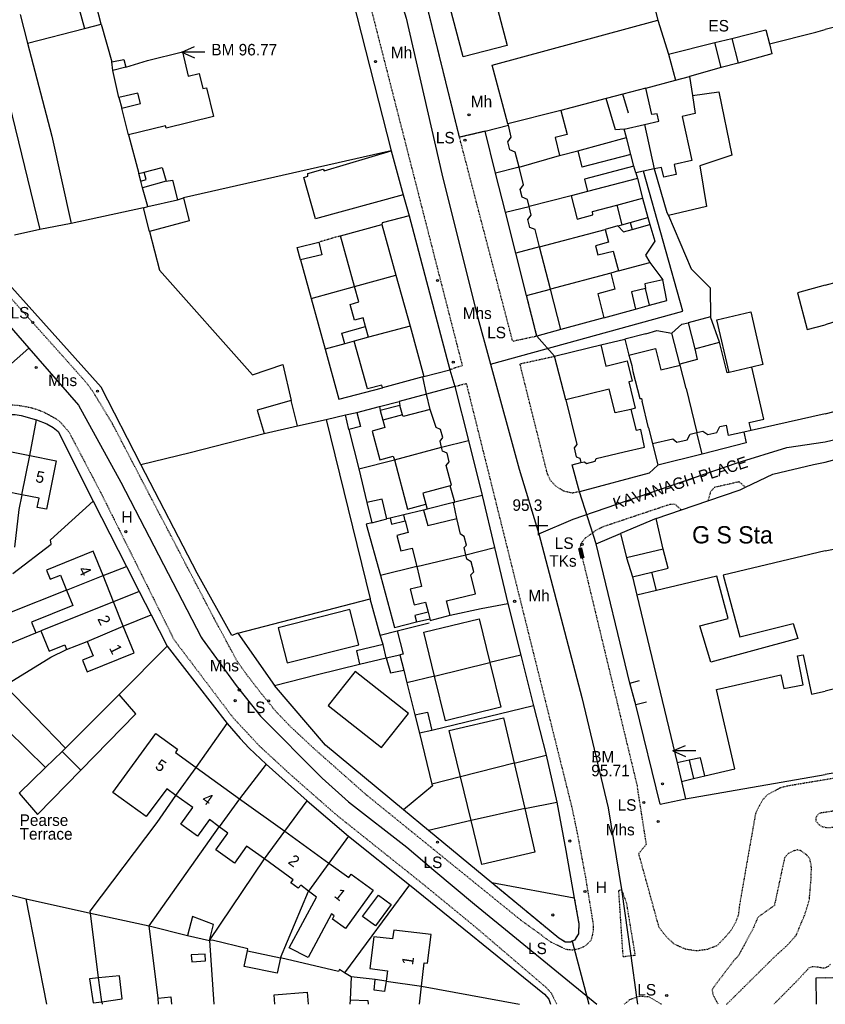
# Model space of a CAD drawing. Header units: metres. Extents: x 611948 to 1225781, y 656699 to 1316021.
# Tile 59 of 169: x 612608 to 612748, y 658243 to 658414. Entities that reach past the tile are written whole.
import ezdxf

# ---------------------------------------------------------------- set-up
doc = ezdxf.new("R2010")
doc.units = ezdxf.units.M
doc.linetypes.add('4696-11$0$PECK', pattern=[0.2, 0.1, -0.1])
doc.linetypes.add('4696-12$0$PECK', pattern=[0.2, 0.1, -0.1])
for name, color, linetype in [('4696-11$0$BLD_INN_W', 253, 'Continuous'), ('4696-11$0$BLD_OTL_P', 253, 'Continuous'), ('4696-11$0$BLD_OTL_S', 253, 'Continuous'), ('4696-11$0$GEN_LIN_D', 253, 'Continuous'), ('4696-11$0$GEN_PCK_D', 253, '4696-11$0$PECK'), ('4696-11$0$GL_HS_OTL', 253, 'Continuous'), ('4696-11$0$HT_CTRL', 253, 'Continuous'), ('4696-11$0$OTHER_SYM', 253, 'Continuous'), ('4696-11$0$POLE_SYMB', 253, 'Continuous'), ('4696-11$0$ROADS', 253, 'Continuous'), ('4696-11$0$ROADS_CTR', 253, 'Continuous'), ('4696-11$0$ROADS_PCK', 253, '4696-11$0$PECK'), ('4696-12$0$BLD_OTL_P', 253, 'Continuous'), ('4696-12$0$BLD_OTL_S', 253, 'Continuous'), ('4696-12$0$GEN_LIN_D', 253, 'Continuous'), ('4696-12$0$ROADS', 253, 'Continuous'), ('4696-12$0$ROADS_CTR', 253, 'Continuous'), ('4696-12$0$ROADS_PCK', 253, '4696-12$0$PECK')]:
    doc.layers.add(name, color=color, linetype=linetype)
doc.styles.add('4696-11$0$STANDARD', font='txt')

# ---------------------------------------------------------------- blocks, each defined once
blk = doc.blocks.new('4696-11$0$13', base_point=(160450.170478, 242323.105036))
blk.add_circle((160450.170478, 242323.105036), 0.187958)
blk = doc.blocks.new('4696-11$0$7', base_point=(160603.36571, 242323.240014))
blk.add_solid([(160602.823673, 242323.621135), (160603.847375, 242323.621135), (160602.826954, 242322.867264), (160603.847375, 242322.882888)])
blk = doc.blocks.new('4696-11$0$34', base_point=(140.879497, 309.117412))
for p, q in [((140.739761, 309.117412), (142.970666, 310.083172)), ((140.739761, 309.117412), (142.970666, 308.151652)), ((144.748461, 309.117412), (140.739761, 309.117412))]:
    blk.add_line(p, q)
blk = doc.blocks.new('4696-11$0$35', base_point=(150.27109, 306.896499))
for p, q in [((150.27109, 308.539432), (150.27109, 305.253567)), ((151.914023, 306.896499), (148.62816, 306.896499))]:
    blk.add_line(p, q)
blk = doc.blocks.new('4696-11')
at = {"layer": '4696-11$0$BLD_INN_W', "flags": 128}
for points in [[(612617.991, 658416.322), (612618.883, 658412.926)], [(612731.478, 658411.223), (612732.578, 658406.929)], [(612729.582, 658406.134), (612728.482, 658410.488)], [(612720.432, 658408.47), (612721.674, 658403.977)], [(612626.075, 658406.197), (612623.838, 658405.626)], [(612716.481, 658402.552), (612721.674, 658403.977)], [(612721.674, 658403.977), (612724.091, 658404.589)], [(612701.721, 658398.681), (612692.534, 658396.338)], [(612716.271, 658396.251), (612717.969, 658388.521)], [(612694.45, 658388.823), (612701.519, 658390.862)], [(612714.439, 658389.003), (612713.897, 658391.001)], [(612628.69, 658386.412), (612629.589, 658386.696), (612629.262, 658387.955)], [(612633.089, 658386.373), (612628.995, 658385.253)], [(612703.533, 658383.832), (612696.216, 658381.996)], [(612629.877, 658381.967), (612635.06, 658383.148)], [(612711.44, 658382.191), (612712.336, 658378.815)], [(612713.794, 658379.182), (612716.869, 658380.077)], [(612711.657, 658378.631), (612712.336, 658378.815)], [(612712.336, 658378.815), (612713.794, 658379.182)], [(612713.794, 658379.182), (612714.12, 658378.003)], [(612698.017, 658374.967), (612709.421, 658378.001)], [(612665.854, 658368.08), (612673.058, 658370.036)], [(612710.397, 658370.407), (612699.901, 658367.634)], [(612717.123, 658364.82), (612716.469, 658367.737)], [(612668.276, 658359.246), (612667.775, 658361.129)], [(612675.507, 658361.171), (612668.276, 658359.246)], [(612668.276, 658359.246), (612665.809, 658358.546)], [(612724.998, 658357.239), (612729.332, 658358.4)], [(612723.532, 658350.312), (612722.463, 658354.42)], [(612734.946, 658354.041), (612730.98, 658353.132)], [(612713.911, 658346.706), (612711.173, 658346.093), (612710.134, 658350.248), (612702.583, 658348.392)], [(612723.532, 658350.312), (612725.388, 658342.702)], [(612674.18, 658345.736), (612673.732, 658347.373)], [(612674.18, 658345.736), (612670.765, 658344.84)], [(612679.014, 658346.698), (612674.301, 658345.477), (612674.18, 658345.736)], [(612672.778, 658337.93), (612680.986, 658340.129)], [(612608.013, 658331.845), (612609.374, 658338.668)], [(612682.499, 658333.417), (612677.745, 658332.154), (612678.234, 658330.197)], [(612683.077, 658330.498), (612678.479, 658329.371)], [(612677.813, 658329.204), (612678.572, 658326.52), (612683.665, 658327.743)], [(612674.668, 658327.301), (612674.434, 658328.37)], [(612719.546, 658322.416), (612713.135, 658320.906)], [(612676.687, 658319.371), (612685.196, 658321.432)], [(612714.171, 658317.572), (612717.566, 658318.387)], [(612615.762, 658315.285), (612622.115, 658317.794)], [(612718.341, 658315.232), (612714.925, 658314.395)], [(612623.955, 658313.223), (612611.316, 658308.19)], [(612678.624, 658311.461), (612678.93, 658310.283)], [(612619.353, 658306.366), (612625.642, 658309.035)], [(612671.336, 658303.506), (612670.8, 658305.791)], [(612671.336, 658303.506), (612673.74, 658304.039)], [(612679.774, 658300.327), (612689.373, 658302.709)], [(612618.264, 658283.954), (612615.009, 658287.218)], [(612724.025, 658285.68), (612721.945, 658285.214)], [(612726.786, 658282.964), (612726.02, 658286.132), (612724.025, 658285.68)], [(612724.025, 658285.68), (612724.778, 658282.492)], [(612634.744, 658279.574), (612638.321, 658284.413)], [(612693.597, 658285.18), (612684.264, 658282.784)], [(612645.848, 658278.993), (612642.308, 658274.131)], [(612695.444, 658277.293), (612686.128, 658275.207)], [(612650.174, 658268.53), (612653.701, 658273.34)], [(612661.382, 658267.811), (612657.821, 658262.948)], [(612621.878, 658243.677), (612621.308, 658247.862)], [(612671.34, 658247.255), (612677.518, 658246.404)]]:
    blk.add_lwpolyline(points, dxfattribs=at)
at = {"layer": '4696-11$0$BLD_OTL_P', "flags": 128}
for points in [[(612684.735, 658407.996), (612681.152, 658421.646), (612688.79, 658423.651), (612692.373, 658410), (612684.735, 658407.996)], [(612720.432, 658408.47), (612728.482, 658410.488)], [(612629.262, 658387.955), (612632.419, 658388.789)], [(612714.12, 658378.003), (612717.218, 658378.866)], [(612671.463, 658327.65), (612670.631, 658331.101), (612668.015, 658330.488)], [(612747.714, 658247.867), (612746.048, 658247.806), (612746.115, 658243.25)]]:
    blk.add_lwpolyline(points, dxfattribs=at)
at = {"layer": '4696-11$0$BLD_OTL_S', "flags": 128}
for points in [[(612621.812, 658413.678), (612620.939, 658417.079)], [(612607.703, 658415.391), (612608.988, 658410.386)], [(612692.534, 658396.338), (612689.805, 658406.583), (612718.604, 658414.381)], [(612718.604, 658414.381), (612720.432, 658408.47)], [(612608.988, 658410.386), (612618.883, 658412.926)], [(612618.883, 658412.926), (612621.812, 658413.678)], [(612731.478, 658411.223), (612737.35, 658412.731), (612738.002, 658410.254)], [(612728.482, 658410.488), (612731.478, 658411.223)], [(612738.002, 658410.254), (612738.389, 658408.557), (612732.578, 658406.929)], [(612623.671, 658407.125), (612625.709, 658407.574), (612626.075, 658406.197)], [(612626.075, 658406.197), (612629.869, 658407.374), (612635.921, 658408.864), (612636.942, 658404.649), (612638.819, 658405.098), (612639.491, 658402.521), (612640.111, 658402.624), (612641.335, 658397.631), (612633.085, 658395.612), (612633.003, 658396.011), (612626.552, 658394.46)], [(612720.432, 658408.47), (612721.674, 658403.977)], [(612623.838, 658405.626), (612623.671, 658407.125)], [(612624.861, 658400.912), (612623.838, 658405.626)], [(612729.582, 658406.134), (612724.091, 658404.589)], [(612732.578, 658406.929), (612729.582, 658406.134)], [(612716.481, 658402.552), (612721.674, 658403.977)], [(612721.674, 658403.977), (612724.091, 658404.589)], [(612724.091, 658404.589), (612724.626, 658401.291)], [(612716.481, 658402.552), (612712.507, 658401.493)], [(612716.271, 658396.251), (612718.769, 658396.823), (612718.503, 658398.102), (612717.523, 658397.957), (612716.481, 658402.552)], [(612625.41, 658399.074), (612628.625, 658399.91), (612628.136, 658401.708), (612624.861, 658400.912)], [(612709.631, 658400.759), (612701.721, 658398.681)], [(612712.507, 658401.493), (612709.631, 658400.759)], [(612724.626, 658401.291), (612725.081, 658398.174), (612722.804, 658397.623), (612724.5, 658389.972), (612721.424, 658389.277), (612721.753, 658387.559), (612719.636, 658387.109), (612719.228, 658388.787), (612717.969, 658388.521)], [(612626.552, 658394.46), (612625.41, 658399.074)], [(612701.721, 658398.681), (612692.534, 658396.338)], [(612701.721, 658398.681), (612702.802, 658394.487), (612700.765, 658393.957), (612701.519, 658390.862)], [(612694.45, 658388.823), (612693.798, 658391.425), (612692.875, 658391.839), (612692.529, 658393.238), (612693.105, 658394.021), (612692.595, 658396.118)], [(612692.595, 658396.118), (612692.534, 658396.338)], [(612712.756, 658395.435), (612716.271, 658396.251)], [(612713.123, 658393.997), (612712.756, 658395.435)], [(612713.897, 658391.001), (612713.123, 658393.997)], [(612674.296, 658383.991), (612659.078, 658379.838), (612657.043, 658387.028), (612657.743, 658387.232), (612657.7, 658387.731), (612660.396, 658388.464), (612660.577, 658388.164), (612672.219, 658391.661)], [(612672.219, 658391.661), (612674.296, 658383.991)], [(612694.45, 658388.823), (612701.519, 658390.862)], [(612701.519, 658390.862), (612704.656, 658391.636)], [(612704.656, 658391.636), (612705.389, 658388.8)], [(612713.897, 658391.001), (612705.389, 658388.8)], [(612714.439, 658389.003), (612713.897, 658391.001)], [(612632.419, 658388.789), (612633.089, 658386.373)], [(612696.216, 658381.996), (612695.917, 658383.195), (612695.015, 658383.611), (612694.649, 658384.929), (612695.225, 658385.732), (612694.45, 658388.823)], [(612714.439, 658389.003), (612705.839, 658386.733)], [(612714.753, 658387.845), (612714.439, 658389.003)], [(612717.969, 658388.521), (612716.1, 658388.128)], [(612628.324, 658387.71), (612629.262, 658387.955)], [(612628.69, 658386.412), (612628.324, 658387.71)], [(612705.839, 658386.733), (612706.369, 658384.606)], [(612716.1, 658388.128), (612714.753, 658387.845)], [(612628.995, 658385.253), (612628.69, 658386.412)], [(612629.877, 658381.967), (612628.995, 658385.253)], [(612633.089, 658386.373), (612634.189, 658386.578), (612635.06, 658383.148)], [(612636.12, 658383.472), (612637.103, 658379.473), (612630.172, 658377.66)], [(612635.06, 658383.148), (612636.12, 658383.472)], [(612703.533, 658383.832), (612696.216, 658381.996)], [(612706.369, 658384.606), (612703.533, 658383.832)], [(612703.533, 658383.832), (612704.552, 658379.797), (612707.288, 658380.511), (612707.225, 658381.11), (612711.44, 658382.191)], [(612711.44, 658382.191), (612715.953, 658383.432)], [(612715.953, 658383.432), (612716.869, 658380.077)], [(612629.162, 658381.763), (612629.877, 658381.967)], [(612630.172, 658377.66), (612629.162, 658381.763)], [(612629.877, 658381.967), (612635.06, 658383.148)], [(612698.017, 658374.967), (612697.242, 658377.982), (612696.321, 658378.338), (612695.994, 658379.716), (612696.59, 658380.499), (612696.216, 658381.996)], [(612713.794, 658379.182), (612716.869, 658380.077)], [(612716.869, 658380.077), (612717.218, 658378.866)], [(612663.424, 658376.877), (612670.618, 658378.865)], [(612670.618, 658378.865), (612673.058, 658370.036)], [(612711.657, 658378.631), (612709.421, 658378.001)], [(612711.657, 658378.631), (612712.336, 658378.815)], [(612712.642, 658377.577), (612711.657, 658378.631)], [(612712.336, 658378.815), (612713.794, 658379.182)], [(612665.854, 658368.08), (612663.424, 658376.877)], [(612698.017, 658374.967), (612709.421, 658378.001)], [(612709.421, 658378.001), (612709.991, 658375.784), (612707.754, 658375.133), (612708.142, 658373.575), (612710.798, 658374.228), (612711.734, 658370.813)], [(612712.642, 658377.577), (612714.12, 658378.003)], [(612656.458, 658372.697), (612655.863, 658374.859), (612659.647, 658375.784)], [(612659.647, 658375.784), (612660.178, 658373.608), (612656.458, 658372.697)], [(612699.901, 658367.634), (612698.017, 658374.967)], [(612665.854, 658368.08), (612673.058, 658370.036)], [(612673.058, 658370.036), (612675.507, 658361.171)], [(612710.397, 658370.407), (612699.901, 658367.634)], [(612710.397, 658370.407), (612711.09, 658367.631), (612708.134, 658366.776), (612709.175, 658362.622)], [(612711.734, 658370.813), (612710.397, 658370.407)], [(612667.775, 658361.129), (612667.364, 658362.616), (612665.836, 658362.194), (612665.071, 658364.963), (612666.598, 658365.386), (612665.854, 658368.08)], [(612719.462, 658369.23), (612716.305, 658368.535), (612716.469, 658367.737)], [(612717.123, 658364.82), (612720.138, 658365.654), (612719.462, 658369.23)], [(612747.714, 658368.309), (612742.857, 658366.982), (612744.537, 658360.578), (612747.714, 658361.434)], [(612701.705, 658360.606), (612699.901, 658367.634)], [(612716.469, 658367.737), (612714.032, 658367.165), (612714.707, 658364.148)], [(612714.707, 658364.148), (612717.123, 658364.82)], [(612727.751, 658362.791), (612723.877, 658361.773)], [(612729.332, 658358.4), (612727.751, 658362.791)], [(612730.98, 658353.132), (612728.879, 658362.297), (612734.766, 658363.647), (612736.867, 658354.481), (612734.946, 658354.041)], [(612664.156, 658358.089), (612663.632, 658359.983), (612667.775, 658361.129)], [(612675.507, 658361.171), (612668.276, 658359.246)], [(612675.507, 658361.171), (612677.922, 658352.435)], [(612709.175, 658362.622), (612701.705, 658360.606)], [(612723.877, 658361.773), (612724.998, 658357.239)], [(612665.809, 658358.546), (612664.156, 658358.089)], [(612668.276, 658359.246), (612665.809, 658358.546)], [(612670.726, 658350.448), (612670.591, 658350.937), (612668.102, 658350.25), (612665.809, 658358.546)], [(612706.559, 658357.43), (612708.665, 658357.934)], [(612708.665, 658357.934), (612709.564, 658354.242), (612713.266, 658355.144), (612714.127, 658351.631), (612713.559, 658351.491), (612714.663, 658346.889), (612713.911, 658346.706)], [(612724.998, 658357.239), (612729.332, 658358.4)], [(612730.641, 658353.058), (612729.332, 658358.4)], [(612700.608, 658355.941), (612706.559, 658357.43)], [(612702.583, 658348.392), (612700.608, 658355.941)], [(612713.574, 658356.157), (612718.189, 658357.319), (612719.118, 658353.587), (612722.463, 658354.42)], [(612713.574, 658356.157), (612713.728, 658355.544)], [(612724.998, 658357.239), (612725.442, 658355.362)], [(612713.728, 658355.544), (612714.054, 658354.307)], [(612714.054, 658354.307), (612714.259, 658353.308)], [(612725.442, 658355.362), (612722.419, 658354.587)], [(612722.463, 658354.42), (612722.419, 658354.587)], [(612723.532, 658350.312), (612722.463, 658354.42)], [(612677.922, 658352.435), (612677.728, 658352.392)], [(612714.259, 658353.308), (612715.441, 658348.574), (612715.761, 658348.615), (612715.843, 658348.136)], [(612730.98, 658353.132), (612730.641, 658353.058)], [(612734.946, 658354.041), (612730.98, 658353.132)], [(612734.795, 658343.046), (612734.489, 658344.412), (612737.015, 658345), (612734.946, 658354.041)], [(612677.728, 658352.392), (612670.726, 658350.448)], [(612678.362, 658349.336), (612673.609, 658348.053)], [(612679.014, 658346.698), (612678.362, 658349.336)], [(612713.911, 658346.706), (612711.173, 658346.093), (612710.134, 658350.248), (612702.583, 658348.392)], [(612723.532, 658350.312), (612725.388, 658342.702)], [(612654.811, 658348.242), (612648.939, 658346.594), (612650.119, 658342.52)], [(612655.931, 658343.828), (612654.811, 658348.242)], [(612673.732, 658347.373), (612670.296, 658346.536)], [(612673.609, 658348.053), (612673.732, 658347.373)], [(612702.583, 658348.392), (612704.521, 658340.603), (612704.024, 658340.04), (612704.412, 658338.442), (612705.053, 658338.225), (612705.216, 658337.486)], [(612716.985, 658343.522), (612715.843, 658348.136)], [(612664.262, 658345.728), (612666.239, 658346.177)], [(612664.873, 658343.191), (612664.262, 658345.728)], [(612666.239, 658346.177), (612666.871, 658343.701), (612664.873, 658343.191)], [(612670.296, 658346.536), (612670.765, 658344.84)], [(612680.986, 658340.129), (612680.721, 658341.188), (612681.218, 658341.83), (612680.811, 658343.208), (612680.05, 658343.564), (612679.014, 658346.698)], [(612713.911, 658346.706), (612714.828, 658343.052)], [(612670.765, 658344.84), (612671.131, 658343.541), (612668.915, 658342.931), (612670.238, 658337.937), (612672.575, 658338.549), (612672.778, 658337.93)], [(612725.388, 658342.702), (612726.427, 658342.927), (612727.29, 658342.311), (612728.847, 658342.659), (612729.382, 658343.702), (612730.506, 658343.968)], [(612733.526, 658342.761), (612730.891, 658342.17), (612730.506, 658343.968)], [(612650.119, 658342.52), (612655.931, 658343.828)], [(612712.746, 658339.302), (612716.291, 658340.139), (612715.621, 658343.209), (612714.828, 658343.052)], [(612716.985, 658343.522), (612717.678, 658340.785)], [(612717.678, 658340.785), (612721.174, 658341.582), (612721.917, 658341.005), (612723.695, 658341.414), (612724.229, 658342.397), (612725.388, 658342.702)], [(612734.795, 658343.046), (612733.526, 658342.761)], [(612608.013, 658331.845), (612605.152, 658332.419), (612604.834, 658330.83), (612603.033, 658331.192), (612604.719, 658339.602), (612609.374, 658338.668)], [(612672.778, 658337.93), (612680.986, 658340.129)], [(612682.499, 658333.417), (612682.738, 658333.498), (612681.802, 658336.953), (612682.319, 658337.576), (612681.931, 658339.094), (612681.15, 658339.41), (612680.986, 658340.129)], [(612705.216, 658337.486), (612705.855, 658337.609), (612706.196, 658337.31), (612707.674, 658337.678), (612707.892, 658338.159), (612712.746, 658339.302)], [(612608.013, 658331.845), (612609.374, 658338.668)], [(612609.374, 658338.668), (612613.965, 658337.747), (612612.279, 658329.337), (612610.68, 658329.658), (612610.999, 658331.246), (612608.013, 658331.845)], [(612672.778, 658337.93), (612675.039, 658329.342), (612678.234, 658330.197)], [(612683.264, 658330.546), (612682.499, 658333.417)], [(612668.015, 658330.488), (612668.882, 658327.004)], [(612678.234, 658330.197), (612678.479, 658329.371)], [(612683.077, 658330.498), (612678.479, 658329.371)], [(612683.077, 658330.498), (612683.264, 658330.546)], [(612683.665, 658327.743), (612683.077, 658330.498)], [(612677.813, 658329.204), (612674.434, 658328.37)], [(612678.479, 658329.371), (612677.813, 658329.204)], [(612668.882, 658327.004), (612671.463, 658327.65)], [(612674.434, 658328.37), (612672.038, 658327.779)], [(612672.038, 658327.779), (612672.292, 658326.729), (612674.668, 658327.301)], [(612674.668, 658327.301), (612675.178, 658325.283), (612673.222, 658324.754), (612673.873, 658322.098), (612675.851, 658322.547), (612676.687, 658319.371)], [(612685.196, 658321.432), (612684.89, 658322.671), (612685.308, 658323.112), (612684.94, 658324.59), (612684.278, 658324.987), (612683.665, 658327.743)], [(612718.281, 658327.73), (612712.094, 658325.101)], [(612719.546, 658322.416), (612718.281, 658327.73)], [(612712.094, 658325.101), (612713.135, 658320.906)], [(612622.115, 658317.794), (612620.406, 658322.037), (612612.259, 658318.756), (612612.901, 658317.162), (612614.712, 658317.892), (612615.762, 658315.285)], [(612717.566, 658318.387), (612720.382, 658319.121), (612719.546, 658322.416)], [(612747.714, 658322.101), (612729.969, 658317.889), (612732.826, 658307.18), (612742.105, 658309.468), (612742.96, 658306.865), (612727.829, 658302.718), (612725.907, 658309.056), (612730.803, 658310.332), (612728.853, 658317.68), (612718.341, 658315.232)], [(612676.687, 658319.371), (612685.196, 658321.432)], [(612682.467, 658310.9), (612681.835, 658313.397), (612686.869, 658314.64), (612686.073, 658317.917), (612686.57, 658318.458), (612686.142, 658320.176), (612685.359, 658320.673), (612685.196, 658321.432)], [(612713.135, 658320.906), (612714.171, 658317.572)], [(612676.687, 658319.371), (612677.504, 658315.915), (612675.546, 658315.446), (612676.239, 658312.71), (612678.196, 658313.16), (612678.624, 658311.461)], [(612718.341, 658315.232), (612717.566, 658318.387)], [(612615.762, 658315.285), (612622.115, 658317.794)], [(612623.955, 658313.223), (612622.115, 658317.794)], [(612714.171, 658317.572), (612714.925, 658314.395)], [(612615.762, 658315.285), (612616.839, 658312.612), (612609.668, 658309.725), (612610.43, 658307.833)], [(612623.955, 658313.223), (612611.316, 658308.19)], [(612625.642, 658309.035), (612623.955, 658313.223)], [(612714.925, 658314.395), (612721.945, 658285.214)], [(612654.11, 658302.645), (612666.593, 658305.764), (612665.044, 658311.876), (612652.581, 658308.737), (612654.11, 658302.645)], [(612678.624, 658311.461), (612676.328, 658310.87), (612676.633, 658309.772)], [(612676.633, 658309.772), (612678.93, 658310.283)], [(612679.774, 658300.327), (612677.914, 658307.947), (612687.521, 658310.293), (612689.373, 658302.709)], [(612678.93, 658310.283), (612679.011, 658310.003), (612682.467, 658310.9)], [(612610.43, 658307.833), (612611.316, 658308.19)], [(612611.316, 658308.19), (612612.737, 658304.662), (612615.449, 658305.754), (612615.781, 658304.928)], [(612619.353, 658306.366), (612620.378, 658303.822), (612618.566, 658303.092), (612619.378, 658301.075), (612627.525, 658304.357), (612625.642, 658309.035)], [(612619.353, 658306.366), (612625.642, 658309.035)], [(612670.323, 658307.447), (612673.283, 658308.182)], [(612673.283, 658308.182), (612674.286, 658304.146), (612673.74, 658304.039)], [(612615.781, 658304.928), (612619.353, 658306.366)], [(612670.8, 658305.791), (612670.323, 658307.447)], [(612670.8, 658305.791), (612666.195, 658304.71), (612666.732, 658302.426)], [(612671.336, 658303.506), (612670.8, 658305.791)], [(612666.732, 658302.426), (612671.336, 658303.506)], [(612671.336, 658303.506), (612673.74, 658304.039)], [(612671.336, 658303.506), (612672.116, 658300.871), (612674.393, 658301.382)], [(612673.74, 658304.039), (612674.393, 658301.382)], [(612726.786, 658282.964), (612731.965, 658284.191), (612728.787, 658298.016), (612739.953, 658300.564), (612740.513, 658298.164), (612743.846, 658298.795), (612742.875, 658303.859), (612743.856, 658304.04), (612745.295, 658297.2), (612747.714, 658297.724)], [(612661.276, 658295.211), (612670.559, 658287.885), (612675.244, 658293.821), (612665.96, 658301.147), (612661.276, 658295.211)], [(612689.373, 658302.709), (612691.282, 658294.895), (612681.674, 658292.548), (612679.774, 658300.327)], [(612679.774, 658300.327), (612689.373, 658302.709)], [(612624.94, 658297.125), (612615.606, 658287.801)], [(612618.264, 658283.954), (612627.836, 658293.739), (612624.94, 658297.125)], [(612676.321, 658293.606), (612678.521, 658294.048), (612679.28, 658290.842)], [(612676.321, 658293.606), (612677.122, 658290.379)], [(612684.264, 658282.784), (612682.285, 658290.835), (612691.753, 658293.053), (612693.597, 658285.18)], [(612679.28, 658290.842), (612677.122, 658290.379)], [(612634.744, 658279.574), (612633.198, 658280.727), (612629.642, 658275.89), (612623.802, 658280.102), (612631.272, 658290.357), (612635.065, 658287.615), (612634.708, 658287.013), (612638.321, 658284.413)], [(612615.606, 658287.801), (612615.009, 658287.218)], [(612615.009, 658287.218), (612612.083, 658284.405)], [(612612.083, 658284.405), (612607.525, 658279.983)], [(612607.525, 658279.983), (612610.742, 658276.28), (612618.264, 658283.954)], [(612634.744, 658279.574), (612638.321, 658284.413)], [(612638.321, 658284.413), (612645.848, 658278.993)], [(612693.597, 658285.18), (612684.264, 658282.784)], [(612693.597, 658285.18), (612695.444, 658277.293)], [(612721.945, 658285.214), (612722.721, 658281.997)], [(612686.128, 658275.207), (612684.264, 658282.784)], [(612722.721, 658281.997), (612724.778, 658282.492)], [(612724.778, 658282.492), (612726.786, 658282.964)], [(612642.308, 658274.131), (612640.623, 658275.383), (612638.517, 658272.514), (612635.628, 658274.579), (612637.713, 658277.468), (612634.744, 658279.574)], [(612645.848, 658278.993), (612642.308, 658274.131)], [(612645.848, 658278.993), (612653.701, 658273.34)], [(612695.444, 658277.293), (612697.214, 658269.731), (612688.004, 658267.574), (612686.128, 658275.207)], [(612695.444, 658277.293), (612686.128, 658275.207)], [(612650.174, 658268.53), (612647.064, 658270.735), (612644.979, 658267.806), (612641.748, 658270.129), (612643.834, 658273.019), (612642.308, 658274.131)], [(612650.174, 658268.53), (612653.701, 658273.34)], [(612653.701, 658273.34), (612661.382, 658267.811)], [(612657.821, 658262.948), (612656.496, 658263.981), (612656.058, 658263.418), (612654.794, 658264.352), (612655.171, 658264.914), (612650.174, 658268.53)], [(612661.382, 658267.811), (612664.868, 658265.301), (612665.285, 658265.883), (612669.098, 658263.102), (612664.271, 658256.439), (612662.004, 658258.069), (612662.321, 658258.61), (612661.859, 658258.987), (612657.796, 658251.389), (612654.509, 658253.093), (612659.226, 658261.895), (612657.821, 658262.948)], [(612661.382, 658267.811), (612657.821, 658262.948)], [(612667.262, 658258.535), (612669.987, 658262.252), (612672.219, 658260.616), (612669.493, 658256.898), (612667.262, 658258.535)], [(612640.624, 658254.366), (612641.33, 658257.149), (612637.664, 658258.492), (612636.8, 658255.227)], [(612636.8, 658255.227), (612640.624, 658254.366)], [(612677.518, 658246.404), (612677.977, 658250.486), (612678.558, 658250.409), (612679.174, 658255.391), (612672.672, 658256.16), (612672.459, 658254.619), (612669.197, 658254.963), (612668.503, 658249.5), (612671.606, 658249.096), (612671.34, 658247.255)], [(612652.962, 658251.344), (612652.401, 658248.651), (612646.662, 658249.846), (612647.223, 658252.54)], [(612647.223, 658252.54), (612652.962, 658251.344)], [(612621.878, 658243.677), (612625.455, 658244.174), (612624.956, 658248.211), (612621.308, 658247.862)], [(612665.271, 658248.045), (612665.091, 658244.005)], [(612669.433, 658247.585), (612665.271, 658248.045)], [(612621.308, 658247.862), (612619.739, 658247.686), (612620.419, 658243.49), (612621.878, 658243.677)], [(612621.878, 658243.677), (612621.308, 658247.862)], [(612671.34, 658247.255), (612671.074, 658245.45), (612669.242, 658245.724), (612669.433, 658247.585)], [(612671.34, 658247.255), (612677.518, 658246.404)], [(612677.152, 658243.25), (612677.518, 658246.404)], [(612631.673, 658244.325), (612633.916, 658244.575), (612634.033, 658243.25)], [(612652.007, 658243.25), (612651.889, 658244.922), (612657.59, 658245.348), (612657.766, 658243.25)], [(612631.772, 658243.25), (612631.673, 658244.325)], [(612665.091, 658244.005), (612668.181, 658243.92), (612668.194, 658243.25)]]:
    blk.add_lwpolyline(points, dxfattribs=at)
at = {"layer": '4696-11$0$GEN_LIN_D', "flags": 128}
for points in [[(612711.547, 658432.762), (612713.854, 658433.355), (612718.604, 658414.381)], [(612599.265, 658424.109), (612605.808, 658399.9), (612611.107, 658377.977)], [(612664.026, 658423.797), (612672.219, 658391.661)], [(612621.812, 658413.678), (612623.671, 658407.125)], [(612746.073, 658412.323), (612747.714, 658412.745)], [(612738.002, 658410.254), (612746.073, 658412.323)], [(612608.988, 658410.386), (612613.195, 658394.236), (612616.556, 658379.027)], [(612624.861, 658400.912), (612625.41, 658399.074)], [(612712.756, 658395.435), (612711.237, 658395.288), (612709.631, 658400.759)], [(612713.463, 658398.218), (612712.507, 658401.493)], [(612724.626, 658401.291), (612729.222, 658401.913), (612731.435, 658390.926), (612725.905, 658389.039), (612727.039, 658382.006), (612720.427, 658380.394)], [(612688.541, 658395.059), (612692.595, 658396.118)], [(612626.552, 658394.46), (612628.324, 658387.71)], [(612690.389, 658387.766), (612688.541, 658395.059)], [(612704.656, 658391.636), (612713.123, 658393.997)], [(612672.219, 658391.661), (612636.12, 658383.472)], [(612694.45, 658388.823), (612690.389, 658387.766)], [(612717.969, 658388.521), (612720.185, 658380.913), (612720.427, 658380.394)], [(612692.11, 658380.978), (612690.389, 658387.766)], [(612715.058, 658386.847), (612706.369, 658384.606)], [(612714.753, 658387.845), (612715.058, 658386.847)], [(612715.058, 658386.847), (612715.953, 658383.432)], [(612674.296, 658383.991), (612675.353, 658380.357)], [(612629.162, 658381.763), (612616.556, 658379.027)], [(612692.11, 658380.978), (612696.216, 658381.996)], [(612675.353, 658380.357), (612670.64, 658379.134), (612670.618, 658378.865)], [(612675.353, 658380.357), (612682.402, 658353.594)], [(612693.913, 658373.86), (612692.11, 658380.978)], [(612720.427, 658380.394), (612724.371, 658371.154), (612727.667, 658367.851), (612727.751, 658362.791)], [(612616.556, 658379.027), (612611.107, 658377.977)], [(612717.218, 658378.866), (612718.049, 658375.983), (612716.441, 658373.495)], [(612611.107, 658377.977), (612606.704, 658376.995)], [(612630.172, 658377.66), (612631.905, 658370.909), (612648.11, 658352.689), (612653.361, 658354.495), (612654.811, 658348.242)], [(612698.017, 658374.967), (612693.913, 658373.86)], [(612628.687, 658337.098), (612621.784, 658350.543), (612600.139, 658374.623)], [(612695.77, 658366.535), (612693.913, 658373.86)], [(612716.441, 658373.495), (612717.207, 658372.26)], [(612656.458, 658372.697), (612658.296, 658366.009)], [(612711.734, 658370.813), (612717.207, 658372.26)], [(612717.207, 658372.26), (612719.462, 658369.23)], [(612658.296, 658366.009), (612665.854, 658368.08)], [(612695.77, 658366.535), (612699.901, 658367.634)], [(612658.296, 658366.009), (612660.722, 658357.188)], [(612709.175, 658362.622), (612714.707, 658364.148)], [(612721.026, 658359.939), (612722.778, 658361.547), (612723.877, 658361.773)], [(612701.705, 658360.606), (612697.571, 658359.427)], [(612716.527, 658359.837), (612712.872, 658358.941)], [(612716.527, 658359.837), (612718.444, 658360.426), (612721.026, 658359.939)], [(612722.419, 658354.587), (612721.026, 658359.939)], [(612664.156, 658358.089), (612660.722, 658357.188)], [(612708.665, 658357.934), (612712.872, 658358.941)], [(612712.872, 658358.941), (612713.574, 658356.157)], [(612660.722, 658357.188), (612663.118, 658348.472), (612670.726, 658350.448)], [(612677.922, 658352.435), (612682.402, 658353.594)], [(612682.402, 658353.594), (612683.295, 658350.698)], [(612678.362, 658349.336), (612677.728, 658352.392)], [(612683.295, 658350.698), (612678.362, 658349.336)], [(612683.295, 658350.698), (612685.64, 658341.311)], [(612670.173, 658347.196), (612673.609, 658348.053)], [(612593.965, 658338.49), (612600.355, 658344.344), (612601.251, 658344.967), (612602.231, 658345.448), (612603.569, 658345.836), (612606.848, 658345.792), (612607.889, 658345.637), (612610.532, 658344.89)], [(612660.905, 658344.972), (612664.262, 658345.728)], [(612666.239, 658346.177), (612670.173, 658347.196)], [(612670.173, 658347.196), (612670.296, 658346.536)], [(612747.714, 658345.943), (612734.795, 658343.046)], [(612609.374, 658338.668), (612610.532, 658344.89)], [(612610.532, 658344.89), (612612.356, 658344.198), (612613.419, 658343.543), (612614.321, 658342.848), (612620.399, 658330.739)], [(612655.931, 658343.828), (612660.905, 658344.972)], [(612660.905, 658344.972), (612668.589, 658313.767)], [(612628.687, 658337.098), (612637.256, 658339.179), (612650.119, 658342.52)], [(612664.873, 658343.191), (612666.586, 658336.361)], [(612726.286, 658338.927), (612725.388, 658342.702)], [(612733.526, 658342.761), (612733.955, 658340.903), (612726.286, 658338.927)], [(612680.986, 658340.129), (612685.64, 658341.311)], [(612685.64, 658341.311), (612688.065, 658331.725)], [(612717.678, 658340.785), (612718.597, 658337.01)], [(612726.286, 658338.927), (612718.597, 658337.01)], [(612645.563, 658307.812), (612644.502, 658307.389), (612638.457, 658318.208), (612628.687, 658337.098)], [(612666.586, 658336.361), (612672.778, 658337.93)], [(612704.961, 658332.385), (612703.678, 658337.038), (612705.216, 658337.486)], [(612733.857, 658333.168), (612738.581, 658335.467), (612745.653, 658337.12), (612747.714, 658337.523)], [(612666.586, 658336.361), (612668.015, 658330.488)], [(612718.597, 658337.01), (612717.063, 658335.584), (612704.961, 658332.385)], [(612727.302, 658330.799), (612732.896, 658332.7), (612733.857, 658333.168)], [(612606.421, 658318.194), (612613.096, 658323.265), (612612.973, 658324.004), (612620.399, 658330.739)], [(612608.013, 658331.845), (612607.488, 658329.297), (612606.739, 658322.754)], [(612620.399, 658330.739), (612626.173, 658319.388)], [(612688.065, 658331.725), (612683.264, 658330.546)], [(612688.065, 658331.725), (612690.189, 658322.676)], [(612722.68, 658329.226), (612727.302, 658330.799)], [(612718.281, 658327.73), (612722.68, 658329.226)], [(612668.882, 658327.004), (612667.892, 658326.768), (612670.355, 658317.801)], [(612672.038, 658327.779), (612671.463, 658327.65)], [(612707.884, 658323.32), (612712.094, 658325.101)], [(612685.196, 658321.432), (612690.189, 658322.676)], [(612690.189, 658322.676), (612692.53, 658312.955)], [(612713.74, 658299.112), (612707.884, 658323.32)], [(612622.115, 658317.794), (612626.173, 658319.388)], [(612626.173, 658319.388), (612628.373, 658315.039)], [(612676.687, 658319.371), (612670.355, 658317.801)], [(612670.355, 658317.801), (612672.778, 658308.774), (612676.633, 658309.772)], [(612615.762, 658315.285), (612605.874, 658311.331)], [(612628.373, 658315.039), (612623.955, 658313.223)], [(612628.373, 658315.039), (612630.473, 658310.99)], [(612645.563, 658307.812), (612668.589, 658313.767)], [(612670.323, 658307.447), (612668.589, 658313.767)], [(612682.467, 658310.9), (612687.88, 658312.066), (612692.53, 658312.955)], [(612692.53, 658312.955), (612694.755, 658303.954)], [(612585.677, 658309.803), (612602.117, 658294.196), (612612.083, 658284.405)], [(612625.642, 658309.035), (612630.473, 658310.99)], [(612630.473, 658310.99), (612633.238, 658305.543)], [(612673.283, 658308.182), (612678.815, 658309.585)], [(612605.501, 658305.83), (612610.43, 658307.833)], [(612645.563, 658307.812), (612651.929, 658298.675)], [(612605.015, 658298.689), (612613.031, 658303.627), (612615.781, 658304.928)], [(612624.94, 658297.125), (612633.238, 658305.543)], [(612633.238, 658305.543), (612643.722, 658292.076)], [(612694.755, 658303.954), (612689.373, 658302.709)], [(612694.755, 658303.954), (612696.972, 658295.147)], [(612651.929, 658298.675), (612659.399, 658300.63), (612666.732, 658302.426)], [(612674.393, 658301.382), (612674.943, 658299.163)], [(612679.774, 658300.327), (612674.943, 658299.163)], [(612713.74, 658299.112), (612715.417, 658299.559)], [(612605.015, 658298.689), (612615.606, 658287.801)], [(612674.35, 658277.065), (612660.818, 658288.299), (612651.929, 658298.675)], [(612674.943, 658299.163), (612676.321, 658293.606)], [(612696.972, 658295.147), (612679.28, 658290.842)], [(612696.972, 658295.147), (612699.18, 658286.559)], [(612716.595, 658295.786), (612714.737, 658295.337)], [(612718.98, 658278.08), (612714.737, 658295.337)], [(612638.321, 658284.413), (612643.722, 658292.076)], [(612643.722, 658292.076), (612645.974, 658289.447), (612647.522, 658287.775), (612650.455, 658285.029)], [(612677.122, 658290.379), (612679.309, 658281.553)], [(612693.597, 658285.18), (612699.18, 658286.559)], [(612699.18, 658286.559), (612701.007, 658278.419)], [(612650.455, 658285.029), (612645.848, 658278.993)], [(612650.455, 658285.029), (612657.625, 658278.624)], [(612684.264, 658282.784), (612679.309, 658281.553)], [(612723.415, 658278.981), (612747.714, 658283.188)], [(612679.309, 658281.553), (612679.39, 658281.229), (612674.35, 658277.065)], [(612722.721, 658281.997), (612723.415, 658278.981)], [(612619.924, 658259.086), (612619.902, 658259.465), (612631.507, 658274.859), (612634.744, 658279.574)], [(612718.98, 658278.08), (612723.415, 658278.981)], [(612653.701, 658273.34), (612657.625, 658278.624)], [(612657.625, 658278.624), (612664.773, 658272.499)], [(612695.444, 658277.293), (612701.007, 658278.419)], [(612701.007, 658278.419), (612702.621, 658270.002), (612704.059, 658261.732)], [(612678.7, 658273.474), (612674.35, 658277.065)], [(612630.153, 658256.895), (612642.308, 658274.131)], [(612686.128, 658275.207), (612678.7, 658273.474)], [(612664.773, 658272.499), (612661.382, 658267.811)], [(612664.773, 658272.499), (612675.433, 658264.032)], [(612689.713, 658264.381), (612678.7, 658273.474)], [(612640.624, 658254.366), (612650.174, 658268.53)], [(612597.201, 658264.435), (612608.734, 658261.592)], [(612675.433, 658264.032), (612664.128, 658248.74)], [(612675.433, 658264.032), (612698.908, 658244.987), (612699.614, 658244.151), (612699.939, 658243.25)], [(612704.059, 658261.732), (612689.713, 658264.381)], [(612652.962, 658251.344), (612657.821, 658262.948)], [(612612.349, 658243.25), (612608.734, 658261.592)], [(612608.734, 658261.592), (612619.924, 658259.086)], [(612619.924, 658259.086), (612630.153, 658256.895)], [(612621.308, 658247.862), (612619.924, 658259.086)], [(612630.153, 658256.895), (612636.8, 658255.227)], [(612631.673, 658244.325), (612630.153, 658256.895)], [(612647.223, 658252.54), (612647.29, 658252.918), (612641.083, 658254.408), (612640.624, 658254.366)], [(612640.624, 658254.366), (612641.359, 658243.25)], [(612664.128, 658248.74), (612663.226, 658249.276), (612663.047, 658248.975), (612652.962, 658251.344)], [(612665.271, 658248.045), (612664.128, 658248.74)], [(612671.34, 658247.255), (612669.433, 658247.585)], [(612677.518, 658246.404), (612694.529, 658243.25)], [(612621.878, 658243.677), (612621.966, 658243.25)], [(612665.091, 658244.005), (612665.045, 658243.25)]]:
    blk.add_lwpolyline(points, dxfattribs=at)
at = {"layer": '4696-11$0$GEN_PCK_D', "flags": 128}
for points in [[(612684.106, 658394.017), (612675.786, 658427.633), (612671.641, 658444.001)], [(612688.541, 658395.059), (612684.106, 658394.017)], [(612663.424, 658376.877), (612659.647, 658375.784)], [(612697.571, 658359.427), (612695.77, 658366.535)], [(612714.737, 658295.337), (612713.74, 658299.112)], [(612703.707, 658254.205), (612703.378, 658254.047), (612702.518, 658254.043), (612701.354, 658254.778), (612689.713, 658264.381)], [(612704.059, 658261.732), (612704.862, 658257.235), (612704.771, 658255.494), (612704.096, 658254.391), (612703.707, 658254.205)], [(612713.875, 658251.659), (612712.567, 658251.493), (612711.802, 658263.055), (612712.27, 658263.186)], [(612712.27, 658263.186), (612713.104, 658260.956), (612714.627, 658251.754), (612713.875, 658251.659)], [(612719.226, 658243.25), (612717.111, 658244.514), (612715.363, 658244.636), (612714.876, 658244.47)], [(612714.876, 658244.47), (612713.694, 658244.04), (612712.732, 658243.25)]]:
    blk.add_lwpolyline(points, dxfattribs=at)
at = {"layer": '4696-11$0$GL_HS_OTL', "flags": 128}
blk.add_lwpolyline([(612637.562, 658250.631), (612639.942, 658250.803), (612639.876, 658251.963), (612637.456, 658251.871), (612637.562, 658250.631)], dxfattribs=at)
at = {"layer": '4696-11$0$ROADS', "flags": 128}
for points in [[(612684.106, 658394.017), (612675.786, 658427.633), (612671.641, 658444.001)], [(612664.026, 658423.797), (612672.219, 658391.661)], [(612688.541, 658395.059), (612684.106, 658394.017)], [(612690.389, 658387.766), (612688.541, 658395.059)], [(612672.219, 658391.661), (612674.296, 658383.991)], [(612717.969, 658388.521), (612716.1, 658388.128)], [(612717.969, 658388.521), (612720.185, 658380.913), (612720.427, 658380.394)], [(612692.11, 658380.978), (612690.389, 658387.766)], [(612716.1, 658388.128), (612714.753, 658387.845)], [(612714.753, 658387.845), (612715.058, 658386.847)], [(612715.058, 658386.847), (612715.953, 658383.432)], [(612674.296, 658383.991), (612675.353, 658380.357)], [(612715.953, 658383.432), (612716.869, 658380.077)], [(612675.353, 658380.357), (612682.402, 658353.594)], [(612693.913, 658373.86), (612692.11, 658380.978)], [(612716.869, 658380.077), (612717.218, 658378.866)], [(612720.427, 658380.394), (612724.371, 658371.154), (612727.667, 658367.851), (612727.751, 658362.791)], [(612717.218, 658378.866), (612718.049, 658375.983), (612716.441, 658373.495)], [(612628.687, 658337.098), (612621.784, 658350.543), (612600.139, 658374.623)], [(612695.77, 658366.535), (612693.913, 658373.86)], [(612716.441, 658373.495), (612717.207, 658372.26)], [(612717.207, 658372.26), (612719.462, 658369.23)], [(612717.123, 658364.82), (612720.138, 658365.654), (612719.462, 658369.23)], [(612697.571, 658359.427), (612695.77, 658366.535)], [(612714.707, 658364.148), (612717.123, 658364.82)], [(612709.175, 658362.622), (612714.707, 658364.148)], [(612727.751, 658362.791), (612723.877, 658361.773)], [(612709.175, 658362.622), (612701.705, 658360.606)], [(612721.026, 658359.939), (612722.778, 658361.547), (612723.877, 658361.773)], [(612701.705, 658360.606), (612697.571, 658359.427)], [(612697.571, 658359.427), (612700.608, 658355.941)], [(612697.571, 658359.427), (612700.608, 658355.941)], [(612716.527, 658359.837), (612712.872, 658358.941)], [(612716.527, 658359.837), (612718.444, 658360.426), (612721.026, 658359.939)], [(612706.559, 658357.43), (612708.665, 658357.934)], [(612708.665, 658357.934), (612712.872, 658358.941)], [(612700.608, 658355.941), (612706.559, 658357.43)], [(612702.583, 658348.392), (612700.608, 658355.941)], [(612682.402, 658353.594), (612683.295, 658350.698)], [(612683.295, 658350.698), (612685.64, 658341.311)], [(612702.583, 658348.392), (612704.521, 658340.603), (612704.024, 658340.04), (612704.412, 658338.442), (612705.053, 658338.225), (612705.216, 658337.486)], [(612593.965, 658338.49), (612600.355, 658344.344), (612601.251, 658344.967), (612602.231, 658345.448), (612603.569, 658345.836), (612606.848, 658345.792), (612607.889, 658345.637), (612610.532, 658344.89)], [(612747.714, 658345.943), (612734.795, 658343.046)], [(612610.532, 658344.89), (612612.356, 658344.198), (612613.419, 658343.543), (612614.321, 658342.848), (612620.399, 658330.739)], [(612733.526, 658342.761), (612733.955, 658340.903), (612726.286, 658338.927)], [(612734.795, 658343.046), (612733.526, 658342.761)], [(612685.64, 658341.311), (612688.065, 658331.725)], [(612726.286, 658338.927), (612718.597, 658337.01)], [(612645.563, 658307.812), (612644.502, 658307.389), (612638.457, 658318.208), (612628.687, 658337.098)], [(612704.961, 658332.385), (612703.678, 658337.038), (612705.216, 658337.486)], [(612733.857, 658333.168), (612738.581, 658335.467), (612745.653, 658337.12), (612747.714, 658337.523)], [(612718.597, 658337.01), (612717.063, 658335.584), (612704.961, 658332.385)], [(612707.884, 658323.32), (612704.961, 658332.385)], [(612707.884, 658323.32), (612704.961, 658332.385)], [(612727.302, 658330.799), (612732.896, 658332.7), (612733.857, 658333.168)], [(612620.399, 658330.739), (612626.173, 658319.388)], [(612688.065, 658331.725), (612690.189, 658322.676)], [(612722.68, 658329.226), (612727.302, 658330.799)], [(612718.281, 658327.73), (612722.68, 658329.226)], [(612718.281, 658327.73), (612712.094, 658325.101)], [(612707.884, 658323.32), (612712.094, 658325.101)], [(612690.189, 658322.676), (612692.53, 658312.955)], [(612713.74, 658299.112), (612707.884, 658323.32)], [(612626.173, 658319.388), (612628.373, 658315.039)], [(612628.373, 658315.039), (612630.473, 658310.99)], [(612692.53, 658312.955), (612694.755, 658303.954)], [(612630.473, 658310.99), (612633.238, 658305.543)], [(612645.563, 658307.812), (612651.929, 658298.675)], [(612633.238, 658305.543), (612643.722, 658292.076)], [(612694.755, 658303.954), (612696.972, 658295.147)], [(612674.35, 658277.065), (612660.818, 658288.299), (612651.929, 658298.675)], [(612714.737, 658295.337), (612713.74, 658299.112)], [(612696.972, 658295.147), (612699.18, 658286.559)], [(612718.98, 658278.08), (612714.737, 658295.337)], [(612643.722, 658292.076), (612645.974, 658289.447), (612647.522, 658287.775), (612650.455, 658285.029)], [(612699.18, 658286.559), (612701.007, 658278.419)], [(612650.455, 658285.029), (612657.625, 658278.624)], [(612723.415, 658278.981), (612747.714, 658283.188)], [(612718.98, 658278.08), (612723.415, 658278.981)], [(612657.625, 658278.624), (612664.773, 658272.499)], [(612701.007, 658278.419), (612702.621, 658270.002), (612704.059, 658261.732)], [(612678.7, 658273.474), (612674.35, 658277.065)], [(612664.773, 658272.499), (612675.433, 658264.032)], [(612689.713, 658264.381), (612678.7, 658273.474)], [(612675.433, 658264.032), (612698.908, 658244.987), (612699.614, 658244.151), (612699.939, 658243.25)], [(612703.707, 658254.205), (612703.378, 658254.047), (612702.518, 658254.043), (612701.354, 658254.778), (612689.713, 658264.381)], [(612704.059, 658261.732), (612704.862, 658257.235), (612704.771, 658255.494), (612704.096, 658254.391), (612703.707, 658254.205)], [(612703.707, 658254.205), (612706.6, 658243.25)], [(612703.707, 658254.205), (612706.6, 658243.25)], [(612747.714, 658247.867), (612746.048, 658247.806), (612746.115, 658243.25)]]:
    blk.add_lwpolyline(points, dxfattribs=at)
at = {"layer": '4696-11$0$ROADS_CTR', "flags": 128}
for points in [[(612541.987, 658433.109), (612548.544, 658427.241), (612565.21, 658408.903), (612577.077, 658394.802), (612600.767, 658367.02), (612609.219, 658357.329)], [(612668.942, 658434.357), (612669.332, 658432.654), (612674.819, 658414.727), (612681.039, 658387.653), (612687.129, 658363.238), (612689.495, 658354.55)], [(612689.495, 658354.55), (612722.95, 658363.764), (612716.1, 658388.128)], [(612609.219, 658357.329), (612590.421, 658340.79), (612580.199, 658330.226), (612559.232, 658308.305), (612543.246, 658290.347), (612535.809, 658282.853)], [(612609.219, 658357.329), (612617.839, 658347.444), (612625.203, 658334.041), (612639.201, 658307.121)], [(612689.495, 658354.55), (612694.467, 658336.3), (612697.913, 658325.051)], [(612697.913, 658325.051), (612703.877, 658327.61), (612732.414, 658337.408), (612741, 658340.081), (612747.714, 658341.049)], [(612697.913, 658325.051), (612705.398, 658296.628), (612709.93, 658277.405), (612712.27, 658263.186)], [(612639.201, 658307.121), (612639.372, 658306.793), (612645.271, 658298.683), (612649.476, 658293.343), (612660.226, 658282.556), (612664.825, 658278.459), (612674.921, 658270.589), (612679.64, 658266.552), (612686.728, 658260.687), (612707.988, 658243.25)], [(612712.27, 658263.186), (612713.875, 658251.659)], [(612713.875, 658251.659), (612714.876, 658244.47)], [(612714.876, 658244.47), (612715.046, 658243.25)]]:
    blk.add_lwpolyline(points, dxfattribs=at)
at = {"layer": '4696-11$0$ROADS_PCK', "flags": 128}
for points in [[(612683.295, 658350.698), (612685.272, 658351.208), (612703.666, 658277.346), (612704.628, 658272.691), (612706.003, 658265.339), (612707.342, 658257.167), (612707.316, 658255.806), (612706.975, 658254.405), (612706.317, 658253.694), (612705.636, 658253.217), (612704.609, 658252.805), (612703.787, 658252.679), (612702.684, 658252.765), (612699.998, 658254.071), (612694.72, 658257.926), (612667.779, 658279.773), (612658.641, 658287.868), (612654.724, 658291.529), (612652.171, 658294.177), (612649.435, 658297.543), (612647.06, 658300.631), (612645.309, 658303.142), (612641.353, 658310.502), (612623.733, 658344.233), (612620.327, 658349.856), (612618.958, 658351.649), (612589.062, 658385.101), (612557.45, 658421.564), (612550.453, 658429.47), (612549.889, 658430.408), (612549.965, 658431.227), (612552.039, 658432.217), (612554.934, 658433.171), (612655.238, 658458.93), (612656.456, 658459.156), (612657.478, 658458.761), (612658.122, 658458.044), (612664.073, 658434.835), (612661.295, 658434.282)], [(612662.129, 658431.407), (612664.727, 658431.979), (612684.577, 658354.305), (612682.402, 658353.594)], [(612697.571, 658359.427), (612693.356, 658358.527), (612684.106, 658394.017)], [(612704.961, 658332.385), (612703.702, 658332.139), (612702.26, 658332.472), (612700.837, 658333.365), (612699.932, 658334.341), (612699.386, 658335.499), (612694.615, 658354.633), (612700.608, 658355.941)], [(612535.809, 658282.853), (612537.648, 658281.287), (612596.343, 658343.001), (612596.84, 658343.442), (612598.232, 658344.538), (612599.968, 658345.659), (612601.528, 658346.498), (612603.084, 658347.077), (612604.382, 658347.365), (612606.037, 658347.496), (612607.363, 658347.418), (612609.34, 658347.074), (612610.531, 658346.737), (612611.687, 658346.295), (612613.599, 658345.279), (612614.613, 658344.569), (612616.182, 658342.777), (612621.732, 658332.205), (612634.433, 658306.689), (612644.737, 658293.081), (612649.341, 658288.143), (612654.603, 658283.289), (612662.576, 658276.289), (612677.852, 658264.083), (612686.707, 658256.827), (612699.181, 658246.169), (612700.033, 658245.233), (612701.017, 658243.25)], [(612733.857, 658333.168), (612732.709, 658334.099), (612728.454, 658333.138), (612727.758, 658332.395), (612727.302, 658330.799)], [(612722.68, 658329.226), (612721.569, 658330.206), (612720.669, 658330.161), (612709.189, 658326.327), (612707.832, 658325.68), (612706.038, 658324.372), (612705.284, 658323.488), (612705.028, 658322.646), (612715.069, 658280.891)], [(612747.714, 658282.298), (612741.174, 658281.202), (612739.899, 658280.883), (612737.611, 658279.667), (612736.879, 658278.852), (612736.249, 658277.812), (612735.574, 658276.44), (612732.798, 658260.566), (612732.583, 658258.78), (612732.109, 658257.515), (612731.402, 658256.222), (612730.547, 658255.172), (612728.856, 658253.421), (612727.235, 658252.806), (612725.394, 658252.521), (612723.513, 658252.806), (612721.517, 658253.651), (612720.033, 658255.033), (612718.815, 658256.61), (612715.276, 658269.48), (612716.604, 658271.083), (612715.069, 658280.891)], [(612747.714, 658276.624), (612746.855, 658276.512), (612746.572, 658276.381), (612746.096, 658275.737), (612746.088, 658275.114), (612746.594, 658274.493), (612747.08, 658274.186), (612747.714, 658274.039)], [(612730.552, 658243.25), (612738.964, 658251.576), (612741.102, 658253.511), (612742.629, 658255.233), (612744.165, 658258.874), (612744.932, 658261.426), (612745.237, 658264.915), (612745.301, 658266.794), (612745.263, 658267.55), (612745.002, 658268.55), (612744.475, 658269.239), (612744.135, 658269.484), (612743.487, 658269.946), (612742.831, 658270.101), (612742.001, 658269.861), (612741.278, 658269.461), (612740.63, 658268.734), (612738.864, 658260.465), (612736.008, 658258.439), (612735.093, 658256.288), (612732.529, 658251.565), (612731.941, 658251.022), (612728.384, 658246.346), (612728.029, 658245.74), (612728.153, 658244.961), (612729.04, 658243.25)], [(612747.714, 658249.562), (612747.126, 658249.537), (612746.56, 658249.708), (612745.892, 658249.742), (612745.36, 658249.742), (612744.88, 658249.583)], [(612744.88, 658249.583), (612742.912, 658247.449), (612738.751, 658243.25)]]:
    blk.add_lwpolyline(points, dxfattribs=at)
at = {"layer": '4696-11$0$HT_CTRL'}
for name, p in [('4696-11$0$34', (612635.942, 658408.824)), ('4696-11$0$35', (612697.81, 658326.472)), ('4696-11$0$34', (612721.333, 658287.299))]:
    blk.add_blockref(name, p, dxfattribs=at)
at = {"layer": '4696-11$0$OTHER_SYM'}
for p in [(612669.485, 658407.185), (612685.755, 658397.913), (612680.267, 658369.122), (612610.494, 658353.977), (612683.014, 658354.917), (612621.155, 658349.865), (612626.084, 658325.447), (612693.693, 658313.334), (612645.826, 658297.893), (612645.087, 658296.061), (612718.655, 658275.039), (612703.293, 658271.646), (612705.914, 658262.858)]:
    blk.add_blockref('4696-11$0$13', p, dxfattribs=at)
at = {"layer": '4696-11$0$OTHER_SYM', "rotation": 283.5500000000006}
for p in [(612705.178, 658322.092), (612705.369, 658321.281)]:
    blk.add_blockref('4696-11$0$7', p, dxfattribs=at)
at = {"layer": '4696-11$0$POLE_SYMB'}
for p in [(612685.054, 658393.528), (612609.91, 658361.824), (612705.405, 658323.228), (612650.902, 658296.03), (612719.397, 658281.586), (612716.149, 658278.338), (612680.279, 658271.454), (612700.325, 658258.785), (612720.14, 658244.789)]:
    blk.add_blockref('4696-11$0$13', p, dxfattribs=at)
at = {"layer": '4696-11$0$BLD_OTL_S', "style": '4696-11$0$STANDARD'}
for s, height, rotation, p in [('5', 2, -11.8, (612610.244, 658334.109)), ('G S Sta', 3, -0.1, (612724.541, 658323.401)), ('4', 2, -63.50001, (612617.752, 658318.839)), ('2', 2, -63.50001, (612621.083, 658310.274)), ('1', 2, -63.50001, (612623.111, 658305.221)), ('5', 2, -33.80001, (612631.001, 658284.356)), ('4', 2, -35.80001, (612639.128, 658278.575)), ('2', 2, -36.90001, (612654.138, 658267.85)), ('1', 2, -38.40001, (612662.165, 658262.009)), ('1', 2, 81.40002, (612676.002, 658249.965))]:
    blk.add_text(s, height=height, rotation=rotation, dxfattribs=at).set_placement(p)
at = {"layer": '4696-11$0$HT_CTRL', "style": '4696-11$0$STANDARD'}
for s, rotation, p in [('BM 96.77', -0.1, (612640.944, 658408.268)), ('95.3', -0.4, (612693.298, 658329.07)), ('BM', -0.1, (612707.01, 658285.305)), ('95.71', -0.1, (612707.01, 658282.905))]:
    blk.add_text(s, height=2, rotation=rotation, dxfattribs=at).set_placement(p)
at = {"layer": '4696-11$0$OTHER_SYM', "style": '4696-11$0$STANDARD'}
for s, p in [('Mh', (612672.162, 658407.778)), ('Mhs', (612684.654, 658362.438)), ('Mhs', (612612.554, 658350.76)), ('H', (612625.316, 658327.003)), ('TKs', (612699.717, 658319.348)), ('Mh', (612696.074, 658313.326)), ('Mhs', (612640.69, 658301.15)), ('Mhs', (612709.514, 658272.631)), ('H', (612707.796, 658262.587))]:
    blk.add_text(s, height=2, rotation=-0.1, dxfattribs=at).set_placement(p)
blk.add_text('Mh', height=2, dxfattribs=at).set_placement((612686.068, 658399.241))
at = {"layer": '4696-11$0$POLE_SYMB', "style": '4696-11$0$STANDARD'}
for s, p in [('ES', (612727.393, 658412.423)), ('LS', (612679.992, 658392.957)), ('LS', (612606.038, 658362.515)), ('LS', (612688.913, 658359.076)), ('LS', (612700.669, 658322.447)), ('LS', (612647.065, 658293.893)), ('LS', (612711.598, 658276.912)), ('LS', (612677.843, 658266.946)), ('LS', (612696.015, 658251.979)), ('LS', (612715.02, 658244.785))]:
    blk.add_text(s, height=2, rotation=-0.1, dxfattribs=at).set_placement(p)
at = {"layer": '4696-11$0$ROADS', "style": '4696-11$0$STANDARD'}
for s, rotation, p in [('KAVANAGH PLACE', 17.6, (612711.174, 658329.316)), ('KAVANAGH PLACE', 17.6, (612711.174, 658329.316)), ('Pearse', -0.1, (612607.604, 658274.285)), ('Pearse', -0.1, (612607.604, 658274.285)), ('Terrace', -0.1, (612607.604, 658271.885)), ('Terrace', -0.1, (612607.604, 658271.885))]:
    blk.add_text(s, height=2, rotation=rotation, dxfattribs=at).set_placement(p)
blk = doc.blocks.new('4696-12')
at = {"layer": '4696-12$0$BLD_OTL_P', "flags": 128}
blk.add_lwpolyline([(612747.714, 658247.867), (612758.209, 658248.295)], dxfattribs=at)
at = {"layer": '4696-12$0$BLD_OTL_S', "flags": 128}
for points in [[(612747.714, 658368.309), (612749.836, 658368.913)], [(612751.331, 658362.541), (612747.714, 658361.434)], [(612747.714, 658322.101), (612753.468, 658323.271), (612756.224, 658311.647), (612750.695, 658310.256), (612753.513, 658299.132), (612747.714, 658297.724)]]:
    blk.add_lwpolyline(points, dxfattribs=at)
at = {"layer": '4696-12$0$GEN_LIN_D', "flags": 128}
for points in [[(612754.69, 658411.819), (612751.771, 658411.097), (612751.157, 658413.643), (612747.714, 658412.745)], [(612747.714, 658345.943), (612755.535, 658347.947)], [(612747.714, 658337.523), (612753.355, 658339.119)], [(612766.915, 658286.367), (612747.714, 658283.188)]]:
    blk.add_lwpolyline(points, dxfattribs=at)
at = {"layer": '4696-12$0$ROADS', "flags": 128}
for points in [[(612747.714, 658345.943), (612755.535, 658347.947)], [(612747.714, 658337.523), (612753.355, 658339.119)], [(612766.915, 658286.367), (612747.714, 658283.188)], [(612747.714, 658247.867), (612758.209, 658248.295)]]:
    blk.add_lwpolyline(points, dxfattribs=at)
at = {"layer": '4696-12$0$ROADS_CTR', "flags": 128}
blk.add_lwpolyline([(612747.714, 658341.049), (612818.776, 658357.888), (612863.572, 658370.44), (612874.491, 658375.696)], dxfattribs=at)
at = {"layer": '4696-12$0$ROADS_PCK', "flags": 128}
for points in [[(612767.404, 658285.599), (612747.714, 658282.298)], [(612765.211, 658279.479), (612747.714, 658276.624)], [(612747.714, 658274.039), (612747.937, 658273.988), (612765.599, 658274.885)], [(612748.637, 658250.235), (612748.224, 658249.845), (612747.714, 658249.562)]]:
    blk.add_lwpolyline(points, dxfattribs=at)
blk = doc.blocks.new('OS Mapping')
for name in ['4696-11', '4696-12']:
    blk.add_blockref(name, (0, 0))

msp = doc.modelspace()

# ---------------------------------------------------------------- block references
msp.add_blockref('OS Mapping', (0, 0))

doc.saveas('drawing.dxf')
